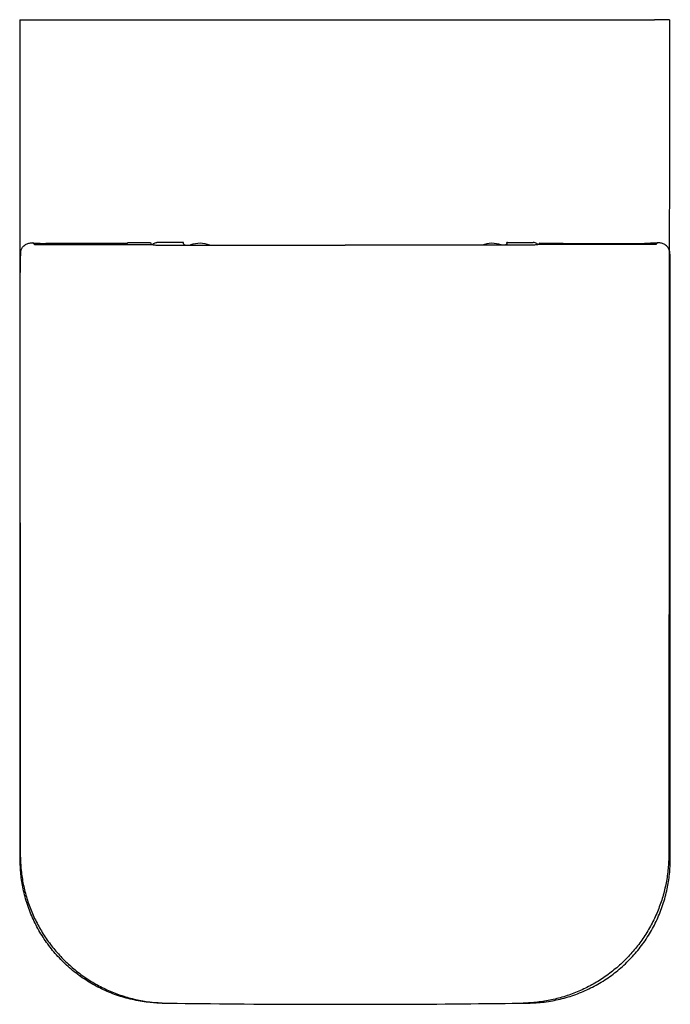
# Model space of a CAD drawing. Header units: millimetres. Extents: x 5119.072 to 5119.422, y 2482.474 to 2483.003.
import ezdxf

# ---------------------------------------------------------------- set-up
doc = ezdxf.new("R2010")
doc.units = ezdxf.units.MM
doc.layers.add('SANINDUSA', color=3, linetype='Continuous')

msp = doc.modelspace()

# ---------------------------------------------------------------- linework, layer by layer
at = {"layer": 'SANINDUSA'}
for p, q in [((5119.071834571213, 2483.002759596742), (5119.079834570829, 2483.002759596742)), ((5119.079834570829, 2483.002759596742), (5119.413067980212, 2483.002759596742)), ((5119.421067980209, 2483.002759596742), (5119.413067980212, 2483.002759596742)), ((5119.078928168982, 2482.882782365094), (5119.079648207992, 2482.882062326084)), ((5119.079154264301, 2482.882782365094), (5119.078928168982, 2482.882782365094)), ((5119.11941647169, 2482.882523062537), (5119.085846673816, 2482.882523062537)), ((5119.124753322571, 2482.882523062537), (5119.11941647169, 2482.882523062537)), ((5119.129600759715, 2482.882523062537), (5119.124753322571, 2482.882523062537)), ((5119.12981038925, 2482.882732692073), (5119.129600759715, 2482.882523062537)), ((5119.142037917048, 2482.882753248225), (5119.129843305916, 2482.882753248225)), ((5119.142441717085, 2482.882732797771), (5119.142215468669, 2482.882732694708)), ((5119.142441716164, 2482.882732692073), (5119.142215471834, 2482.882732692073)), ((5119.142568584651, 2482.881970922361), (5119.142441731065, 2482.882732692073)), ((5119.159357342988, 2482.882948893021), (5119.14548247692, 2482.882948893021)), ((5119.159836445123, 2482.882928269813), (5119.159595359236, 2482.882928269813)), ((5119.159836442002, 2482.882928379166), (5119.159595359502, 2482.882928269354)), ((5119.159887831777, 2482.882619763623), (5119.159836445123, 2482.882928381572)), ((5119.333720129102, 2482.882619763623), (5119.333771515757, 2482.882928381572)), ((5119.333771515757, 2482.882928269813), (5119.334012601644, 2482.882928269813)), ((5119.334012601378, 2482.882928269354), (5119.333771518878, 2482.882928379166)), ((5119.334012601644, 2482.882928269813), (5119.347773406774, 2482.882928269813)), ((5119.351039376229, 2482.881970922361), (5119.351166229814, 2482.882732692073)), ((5119.351392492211, 2482.882732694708), (5119.351166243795, 2482.882732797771)), ((5119.351166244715, 2482.882732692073), (5119.351392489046, 2482.882732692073)), ((5119.351392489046, 2482.882732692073), (5119.363797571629, 2482.882732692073)), ((5119.363797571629, 2482.882732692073), (5119.364007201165, 2482.882523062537)), ((5119.364007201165, 2482.882523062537), (5119.368854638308, 2482.882523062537)), ((5119.368854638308, 2482.882523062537), (5119.37419148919, 2482.882523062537)), ((5119.37419148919, 2482.882523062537), (5119.407761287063, 2482.882523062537)), ((5119.414679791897, 2482.882782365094), (5119.413959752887, 2482.882062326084)), ((5119.414453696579, 2482.882782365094), (5119.414679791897, 2482.882782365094)), ((5119.072053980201, 2482.551583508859), (5119.072053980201, 2482.86680429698)), ((5119.421553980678, 2482.551583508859), (5119.421553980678, 2482.86680429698))]:
    msp.add_line(p, q, dxfattribs=at)
for centre, radius, start, end in [((5119.16870569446, 2482.867562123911), 0.01500000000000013, 69.44498622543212, 109.4141979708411), ((5119.32570569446, 2482.867562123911), 0.01500000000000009, 70.58924423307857, 110.5521035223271), ((5119.24680398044, 2490.120563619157), 7.646999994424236, 269.2630721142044, 270.7369278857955), ((5119.24680398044, 2489.886205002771), 7.412641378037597, 269.2549065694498, 270.7396418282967)]:
    msp.add_arc(centre, radius, start, end, dxfattribs=at)
for centre, major_axis, ratio, start_param, end_param in [((5119.129843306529, 2482.867753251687), (-2.755455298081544e-18, -0.015), 0.04192622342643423, 3.14159265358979, 3.193952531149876), ((5119.159883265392, 2482.872633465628), (-1.83697019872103e-18, -0.01), 0.008726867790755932, 2.887097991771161, 3.08923277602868), ((5119.333724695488, 2482.872633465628), (-1.83697019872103e-18, -0.01), 0.008726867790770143, 3.193952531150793, 3.396087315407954), ((5119.072892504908, 2482.866804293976), (6.811512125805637e-17, -0.01600000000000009), 0.05240777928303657, 3.983581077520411, 4.71238898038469), ((5119.420715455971, 2482.866804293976), (-2.939152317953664e-18, -0.01600000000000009), 0.05240777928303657, 1.570796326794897, 2.299604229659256)]:
    msp.add_ellipse(centre, major_axis=major_axis, ratio=ratio, start_param=start_param, end_param=end_param, dxfattribs=at)
for points, knots in [([(5119.071843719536, 2483.002759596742), (5119.071843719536, 2482.9278482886), (5119.071894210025, 2482.852936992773), (5119.071994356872, 2482.74057008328), (5119.072031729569, 2482.703114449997), (5119.072086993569, 2482.64693099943), (5119.072105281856, 2482.628203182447), (5119.072131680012, 2482.600111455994), (5119.072144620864, 2482.586065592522), (5119.072159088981, 2482.569678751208), (5119.072166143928, 2482.561485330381), (5119.072169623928, 2482.557388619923), (5119.072171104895, 2482.555632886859), (5119.072172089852, 2482.554462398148), (5119.072170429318, 2482.553877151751), (5119.072175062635, 2482.553291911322)], [0, 0, 0, 0, 0.5000000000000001, 0.5000000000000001, 0.7500000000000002, 0.7500000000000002, 0.8750000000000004, 0.8750000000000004, 0.9375000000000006, 0.9687500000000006, 0.9843750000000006, 0.9921875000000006, 0.9960937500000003, 0.9960937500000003, 1, 1, 1, 1]), ([(5119.421058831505, 2483.002759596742), (5119.421058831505, 2482.9278482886), (5119.421008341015, 2482.852936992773), (5119.420908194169, 2482.74057008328), (5119.420870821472, 2482.703114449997), (5119.420815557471, 2482.64693099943), (5119.420797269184, 2482.628203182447), (5119.420770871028, 2482.600111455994), (5119.420757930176, 2482.586065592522), (5119.420743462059, 2482.569678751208), (5119.420736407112, 2482.561485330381), (5119.420732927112, 2482.557388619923), (5119.420731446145, 2482.555632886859), (5119.420730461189, 2482.554462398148), (5119.420732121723, 2482.553877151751), (5119.420727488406, 2482.553291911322)], [0, 0, 0, 0, 0.5000000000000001, 0.5000000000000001, 0.7500000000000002, 0.7500000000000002, 0.8750000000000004, 0.8750000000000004, 0.9375000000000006, 0.9687500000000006, 0.9843750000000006, 0.9921875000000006, 0.9960937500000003, 0.9960937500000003, 1, 1, 1, 1]), ([(5119.072266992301, 2482.87745998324), (5119.072392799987, 2482.878177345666), (5119.072614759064, 2482.879442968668), (5119.073546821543, 2482.880752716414), (5119.074710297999, 2482.881809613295), (5119.076250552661, 2482.882563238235), (5119.077751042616, 2482.882821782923), (5119.078649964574, 2482.882804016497), (5119.078923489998, 2482.882782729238), (5119.078928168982, 2482.882782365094)], [0, 0, 0, 0, 0.1906906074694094, 0.3364302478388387, 0.4824211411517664, 0.6946711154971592, 0.9071615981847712, 0.9984118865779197, 1, 1, 1, 1]), ([(5119.079154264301, 2482.882782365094), (5119.079437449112, 2482.882746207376), (5119.080003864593, 2482.882673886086), (5119.081620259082, 2482.882590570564), (5119.08361464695, 2482.882533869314), (5119.085102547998, 2482.882526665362), (5119.085846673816, 2482.882523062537)], [0, 0, 0, 0, 0.2499205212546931, 0.4998815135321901, 0.7498818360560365, 1, 1, 1, 1]), ([(5119.079648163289, 2482.882062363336), (5119.079657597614, 2482.88205424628), (5119.079684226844, 2482.882031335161), (5119.079756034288, 2482.882000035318), (5119.079928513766, 2482.881978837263), (5119.079989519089, 2482.881971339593)], [0, 0, 0, 0, 0.26177876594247, 0.7388940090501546, 0.9999999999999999, 0.9999999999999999, 0.9999999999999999, 0.9999999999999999]), ([(5119.079989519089, 2482.881971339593), (5119.08009632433, 2482.881968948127), (5119.080336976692, 2482.881963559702), (5119.080883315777, 2482.881958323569), (5119.081318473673, 2482.881957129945), (5119.081608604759, 2482.881956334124)], [0, 0, 0, 0, 0.2100736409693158, 0.4733355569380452, 1, 1, 1, 1]), ([(5119.081608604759, 2482.881956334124), (5119.084274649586, 2482.881953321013), (5119.097604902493, 2482.881938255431), (5119.117065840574, 2482.881919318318), (5119.134835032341, 2482.881904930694), (5119.141938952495, 2482.881899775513), (5119.142912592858, 2482.881899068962)], [0, 0, 0, 0, 0.1304760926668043, 0.6523818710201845, 0.9523565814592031, 1, 1, 1, 1]), ([(5119.142215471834, 2482.882732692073), (5119.142201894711, 2482.882735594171), (5119.14213691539, 2482.882749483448), (5119.142081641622, 2482.882739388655), (5119.142037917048, 2482.882731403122)], [0, 0, 0, 0, 0.2089452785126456, 1, 1, 1, 1]), ([(5119.142568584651, 2482.881970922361), (5119.142610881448, 2482.881950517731), (5119.142662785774, 2482.881925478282), (5119.14287360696, 2482.881903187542), (5119.142912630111, 2482.881899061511)], [0, 0, 0, 0, 0.8148992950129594, 1, 1, 1, 1]), ([(5119.142912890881, 2482.881899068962), (5119.143122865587, 2482.881867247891), (5119.143519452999, 2482.881807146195), (5119.144458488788, 2482.881640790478), (5119.14515946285, 2482.881614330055), (5119.145528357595, 2482.881600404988)], [0, 0, 0, 0, 0.3477043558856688, 0.6567227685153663, 0.9999999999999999, 0.9999999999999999, 0.9999999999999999, 0.9999999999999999]), ([(5119.143155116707, 2482.881736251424), (5119.143370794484, 2482.881995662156), (5119.143807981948, 2482.882521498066), (5119.144754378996, 2482.882918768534), (5119.145453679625, 2482.882951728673), (5119.14548247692, 2482.882948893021), (5119.14548247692, 2482.882948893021)], [0, 0, 0, 0, 0.3105039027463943, 0.6294038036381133, 0.9966742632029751, 0.9999999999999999, 0.9999999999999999, 0.9999999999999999, 0.9999999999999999]), ([(5119.159595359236, 2482.882928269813), (5119.159575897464, 2482.882931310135), (5119.159487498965, 2482.882945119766), (5119.159414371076, 2482.882935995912), (5119.159357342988, 2482.882928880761)], [0, 0, 0, 0, 0.2201595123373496, 1, 1, 1, 1]), ([(5119.159905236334, 2482.882311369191), (5119.159940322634, 2482.882227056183), (5119.160010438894, 2482.882058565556), (5119.160377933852, 2482.881777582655), (5119.160751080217, 2482.881640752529), (5119.160886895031, 2482.881590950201)], [0, 0, 0, 0, 0.3891454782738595, 0.7776660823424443, 1, 1, 1, 1]), ([(5119.333702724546, 2482.882311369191), (5119.333667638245, 2482.882227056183), (5119.333597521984, 2482.882058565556), (5119.333230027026, 2482.881777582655), (5119.332856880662, 2482.881640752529), (5119.332721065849, 2482.881590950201)], [0, 0, 0, 0, 0.3891454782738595, 0.7776660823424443, 1, 1, 1, 1]), ([(5119.350452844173, 2482.881736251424), (5119.350237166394, 2482.881995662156), (5119.349799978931, 2482.882521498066), (5119.348853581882, 2482.882918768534), (5119.348154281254, 2482.882971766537), (5119.347776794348, 2482.882928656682), (5119.347773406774, 2482.882928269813)], [0, 0, 0, 0, 0.3105039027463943, 0.6294038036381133, 0.9966742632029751, 0.9999999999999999, 0.9999999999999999, 0.9999999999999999, 0.9999999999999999]), ([(5119.350695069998, 2482.881899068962), (5119.350485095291, 2482.881867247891), (5119.35008850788, 2482.881807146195), (5119.349149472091, 2482.881640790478), (5119.348448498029, 2482.881614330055), (5119.348079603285, 2482.881600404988)], [0, 0, 0, 0, 0.3477043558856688, 0.6567227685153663, 0.9999999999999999, 0.9999999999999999, 0.9999999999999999, 0.9999999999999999]), ([(5119.351039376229, 2482.881970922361), (5119.35099707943, 2482.881950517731), (5119.350945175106, 2482.881925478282), (5119.350734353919, 2482.881903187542), (5119.350695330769, 2482.881899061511)], [0, 0, 0, 0, 0.8148992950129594, 1, 1, 1, 1]), ([(5119.411999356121, 2482.881956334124), (5119.409333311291, 2482.881953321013), (5119.396003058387, 2482.881938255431), (5119.376542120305, 2482.881919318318), (5119.358772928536, 2482.881904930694), (5119.351669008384, 2482.881899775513), (5119.350695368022, 2482.881899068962)], [0, 0, 0, 0, 0.1304760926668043, 0.6523818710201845, 0.9523565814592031, 1, 1, 1, 1]), ([(5119.414453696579, 2482.882782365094), (5119.414170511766, 2482.882746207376), (5119.413604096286, 2482.882673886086), (5119.411987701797, 2482.882590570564), (5119.409993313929, 2482.882533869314), (5119.408505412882, 2482.882526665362), (5119.407761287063, 2482.882523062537)], [0, 0, 0, 0, 0.2499205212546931, 0.4998815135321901, 0.7498818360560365, 1, 1, 1, 1]), ([(5119.41361844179, 2482.881971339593), (5119.41351163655, 2482.881968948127), (5119.413270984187, 2482.881963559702), (5119.412724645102, 2482.881958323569), (5119.412289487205, 2482.881957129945), (5119.411999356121, 2482.881956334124)], [0, 0, 0, 0, 0.2100736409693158, 0.4733355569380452, 1, 1, 1, 1]), ([(5119.413959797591, 2482.882062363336), (5119.413950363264, 2482.88205424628), (5119.413923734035, 2482.882031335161), (5119.413851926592, 2482.882000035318), (5119.413679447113, 2482.881978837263), (5119.41361844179, 2482.881971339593)], [0, 0, 0, 0, 0.26177876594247, 0.7388940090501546, 0.9999999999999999, 0.9999999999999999, 0.9999999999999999, 0.9999999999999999]), ([(5119.421340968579, 2482.87745998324), (5119.421215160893, 2482.878177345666), (5119.420993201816, 2482.879442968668), (5119.420061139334, 2482.880752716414), (5119.418897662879, 2482.881809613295), (5119.417357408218, 2482.882563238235), (5119.415856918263, 2482.882821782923), (5119.414957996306, 2482.882804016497), (5119.414684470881, 2482.882782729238), (5119.414679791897, 2482.882782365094)], [0, 0, 0, 0, 0.1906906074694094, 0.3364302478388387, 0.4824211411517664, 0.6946711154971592, 0.9071615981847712, 0.9984118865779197, 1, 1, 1, 1]), ([(5119.145528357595, 2482.881600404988), (5119.149528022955, 2482.881597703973), (5119.169526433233, 2482.881584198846), (5119.203285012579, 2482.881568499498), (5119.233044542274, 2482.88156597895), (5119.24680398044, 2482.881564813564)], [0, 0, 0, 0, 0.1184851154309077, 0.5924280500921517, 0.9999999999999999, 0.9999999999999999, 0.9999999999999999, 0.9999999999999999]), ([(5119.348079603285, 2482.881600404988), (5119.344079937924, 2482.881597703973), (5119.324081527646, 2482.881584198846), (5119.290322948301, 2482.881568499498), (5119.260563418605, 2482.88156597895), (5119.24680398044, 2482.881564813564)], [0, 0, 0, 0, 0.1184851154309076, 0.5924280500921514, 1, 1, 1, 1]), ([(5119.148452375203, 2482.47419614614), (5119.145553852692, 2482.474329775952), (5119.139747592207, 2482.474597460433), (5119.131168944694, 2482.476227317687), (5119.122815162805, 2482.478726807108), (5119.114805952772, 2482.48218965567), (5119.107231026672, 2482.486514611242), (5119.100185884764, 2482.491653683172), (5119.093782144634, 2482.497566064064), (5119.088077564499, 2482.504148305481), (5119.083138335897, 2482.511322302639), (5119.079058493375, 2482.519014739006), (5119.075851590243, 2482.527108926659), (5119.073633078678, 2482.535315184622), (5119.072299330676, 2482.543505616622), (5119.072135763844, 2482.548890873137), (5119.072053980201, 2482.551583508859)], [0, 0, 0, 0, 0.07215097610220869, 0.1445313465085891, 0.2166813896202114, 0.2888379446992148, 0.3612250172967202, 0.4333809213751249, 0.5054306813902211, 0.5777103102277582, 0.6497602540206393, 0.7217658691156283, 0.7940009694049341, 0.8660073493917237, 0.933003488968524, 1, 1, 1, 1]), ([(5119.072175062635, 2482.553291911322), (5119.072195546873, 2482.550704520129), (5119.072341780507, 2482.54813088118), (5119.0728808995, 2482.543010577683), (5119.073273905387, 2482.540463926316), (5119.07405198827, 2482.536664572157), (5119.074342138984, 2482.535405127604), (5119.074979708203, 2482.532913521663), (5119.07532754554, 2482.531679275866), (5119.076456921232, 2482.528010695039), (5119.077324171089, 2482.525610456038), (5119.07928665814, 2482.520900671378), (5119.080381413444, 2482.518590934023), (5119.082196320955, 2482.515195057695), (5119.082830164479, 2482.514074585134), (5119.084156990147, 2482.511857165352), (5119.08484779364, 2482.510764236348), (5119.086987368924, 2482.507554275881), (5119.088508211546, 2482.505496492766), (5119.091733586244, 2482.501540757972), (5119.093438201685, 2482.499642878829), (5119.097033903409, 2482.496009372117), (5119.098924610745, 2482.494273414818), (5119.101903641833, 2482.491793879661), (5119.102917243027, 2482.490991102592), (5119.104971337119, 2482.489443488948), (5119.106013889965, 2482.488696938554), (5119.109187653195, 2482.486538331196), (5119.111364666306, 2482.485206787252), (5119.115838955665, 2482.482755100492), (5119.118136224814, 2482.4816349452), (5119.121674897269, 2482.480117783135), (5119.122869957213, 2482.479639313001), (5119.125291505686, 2482.478737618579), (5119.126513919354, 2482.478316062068), (5119.130190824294, 2482.477146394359), (5119.132664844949, 2482.476489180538), (5119.137657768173, 2482.475416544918), (5119.140176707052, 2482.47500131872), (5119.145259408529, 2482.474412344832), (5119.147823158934, 2482.474238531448), (5119.150410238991, 2482.474190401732)], [0, 0, 0, 0, 0.06250000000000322, 0.06250000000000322, 0.1250000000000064, 0.1250000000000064, 0.1562500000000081, 0.1562500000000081, 0.1875000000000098, 0.1875000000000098, 0.2500000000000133, 0.2500000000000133, 0.3125000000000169, 0.3125000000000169, 0.3437500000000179, 0.3437500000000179, 0.3750000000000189, 0.3750000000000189, 0.4375000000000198, 0.4375000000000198, 0.5000000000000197, 0.5000000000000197, 0.5625000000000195, 0.5625000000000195, 0.5937500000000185, 0.5937500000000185, 0.6250000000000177, 0.6250000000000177, 0.6875000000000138, 0.6875000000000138, 0.7500000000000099, 0.7500000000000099, 0.7812500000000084, 0.7812500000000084, 0.8125000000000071, 0.8125000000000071, 0.8750000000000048, 0.8750000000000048, 0.9375000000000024, 0.9375000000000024, 1, 1, 1, 1]), ([(5119.420727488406, 2482.553291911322), (5119.420707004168, 2482.550704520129), (5119.420560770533, 2482.54813088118), (5119.42002165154, 2482.543010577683), (5119.419628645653, 2482.540463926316), (5119.418850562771, 2482.536664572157), (5119.418560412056, 2482.535405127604), (5119.417922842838, 2482.532913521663), (5119.4175750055, 2482.531679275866), (5119.416445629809, 2482.528010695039), (5119.415578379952, 2482.525610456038), (5119.4136158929, 2482.520900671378), (5119.412521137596, 2482.518590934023), (5119.410706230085, 2482.515195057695), (5119.410072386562, 2482.514074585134), (5119.408745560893, 2482.511857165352), (5119.4080547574, 2482.510764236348), (5119.405915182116, 2482.507554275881), (5119.404394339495, 2482.505496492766), (5119.401168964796, 2482.501540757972), (5119.399464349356, 2482.499642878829), (5119.395868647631, 2482.496009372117), (5119.393977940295, 2482.494273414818), (5119.390998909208, 2482.491793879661), (5119.389985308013, 2482.490991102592), (5119.387931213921, 2482.489443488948), (5119.386888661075, 2482.488696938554), (5119.383714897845, 2482.486538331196), (5119.381537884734, 2482.485206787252), (5119.377063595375, 2482.482755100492), (5119.374766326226, 2482.4816349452), (5119.371227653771, 2482.480117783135), (5119.370032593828, 2482.479639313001), (5119.367611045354, 2482.478737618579), (5119.366388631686, 2482.478316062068), (5119.362711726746, 2482.477146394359), (5119.360237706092, 2482.476489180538), (5119.355244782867, 2482.475416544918), (5119.352725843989, 2482.47500131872), (5119.347643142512, 2482.474412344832), (5119.345079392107, 2482.474238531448), (5119.34249231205, 2482.474190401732)], [0, 0, 0, 0, 0.06250000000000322, 0.06250000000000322, 0.1250000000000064, 0.1250000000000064, 0.1562500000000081, 0.1562500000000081, 0.1875000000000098, 0.1875000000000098, 0.2500000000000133, 0.2500000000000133, 0.3125000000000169, 0.3125000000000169, 0.3437500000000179, 0.3437500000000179, 0.3750000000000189, 0.3750000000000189, 0.4375000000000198, 0.4375000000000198, 0.5000000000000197, 0.5000000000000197, 0.5625000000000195, 0.5625000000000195, 0.5937500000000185, 0.5937500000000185, 0.6250000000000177, 0.6250000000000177, 0.6875000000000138, 0.6875000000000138, 0.7500000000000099, 0.7500000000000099, 0.7812500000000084, 0.7812500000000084, 0.8125000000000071, 0.8125000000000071, 0.8750000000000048, 0.8750000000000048, 0.9375000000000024, 0.9375000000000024, 1, 1, 1, 1]), ([(5119.345155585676, 2482.47419614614), (5119.348054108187, 2482.474329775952), (5119.353860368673, 2482.474597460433), (5119.362439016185, 2482.476227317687), (5119.370792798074, 2482.478726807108), (5119.378802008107, 2482.48218965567), (5119.386376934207, 2482.486514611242), (5119.393422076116, 2482.491653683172), (5119.399825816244, 2482.497566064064), (5119.405530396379, 2482.504148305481), (5119.410469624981, 2482.511322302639), (5119.414549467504, 2482.519014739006), (5119.417756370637, 2482.527108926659), (5119.419974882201, 2482.535315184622), (5119.421308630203, 2482.543505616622), (5119.421472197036, 2482.548890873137), (5119.421553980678, 2482.551583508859)], [0, 0, 0, 0, 0.07215097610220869, 0.1445313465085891, 0.2166813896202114, 0.2888379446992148, 0.3612250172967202, 0.4333809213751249, 0.5054306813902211, 0.5777103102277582, 0.6497602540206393, 0.7217658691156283, 0.7940009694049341, 0.8660073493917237, 0.933003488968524, 1, 1, 1, 1])]:
    msp.add_open_spline(points, degree=3, knots=knots, dxfattribs=at)

doc.saveas('drawing.dxf')
